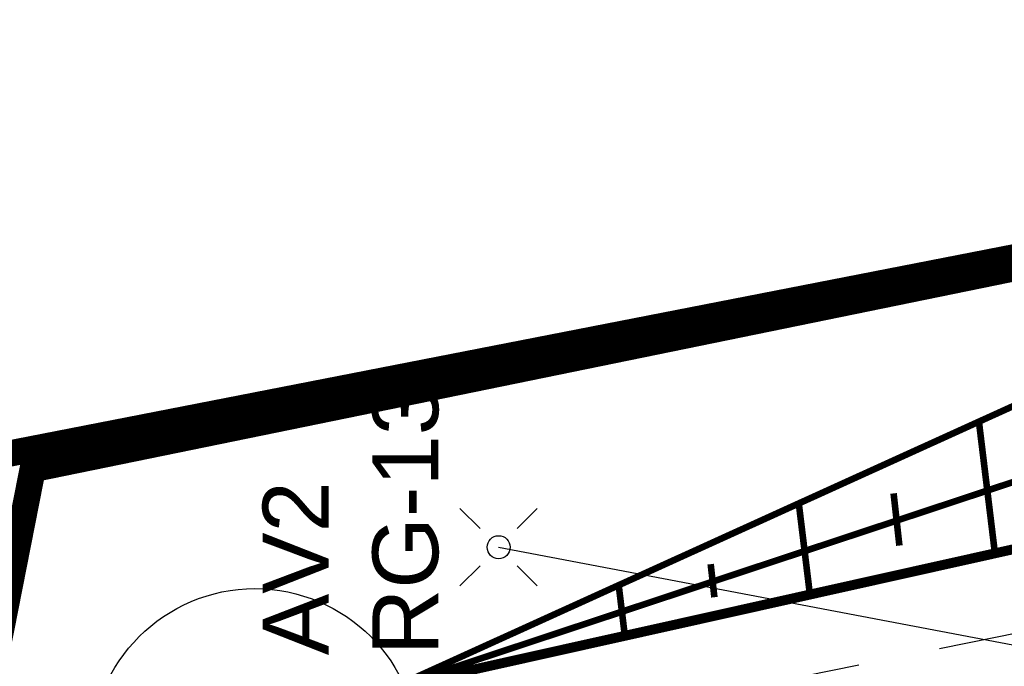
# Model space of a CAD drawing. Extents: x 5459245 to 5462690, y 5971016 to 5972523.
# Tile 78 of 192: x 5462432 to 5462447, y 5972222 to 5972232. Entities that reach past the tile are written whole.
import ezdxf

# ---------------------------------------------------------------- set-up
doc = ezdxf.new("R2010")
doc.units = 0
doc.linetypes.add('8', pattern=[0.5, 0.25, -0.25])
doc.linetypes.add('HIDDEN', pattern=[0.375, 0.25, -0.125])
doc.layers.get('0').update_dxf_attribs({"linetype": 'CONTINUOUS', "lineweight": 13})
for name, color, linetype, lineweight in [('# elektryka', 1, 'CONTINUOUS', 30), ('0Z_DRZEWA', 94, 'CONTINUOUS', 9), ('A_GRANICA OPRACOWANIA', 7, 'CONTINUOUS', 5), ('A_LINIE MDCP_NIEPRZEKRACZLNA LINIA ZABUDOWY', 1, 'CONTINUOUS', 0), ('A_LINIE PZT', 7, 'CONTINUOUS', 13), ('A_SKARPY PROJEKTOWANE', 7, 'CONTINUOUS', 20), ('A_ZIELEŃ WYSOKA PROJEKTOWANA', 255, 'CONTINUOUS', 18)]:
    doc.layers.add(name, color=color, linetype=linetype, lineweight=lineweight)
doc.layers.add('_EE', color=1, linetype='CONTINUOUS', lineweight=30, true_color=0xff0000)
doc.styles.add('ARIAL', font='arial.ttf')

# ---------------------------------------------------------------- blocks, each defined once
blk = doc.blocks.new('A$C77183700')
at = {"layer": '0Z_DRZEWA', "color": 86, "lineweight": 30, "true_color": 0x1a7000}
for radius in [2.487, 0.135]:
    blk.add_circle((0, 0), radius, dxfattribs=at)
blk = doc.blocks.new('A$C61597CCE')
at = {"layer": '_EE'}
for p, q in [((-1.175, 1.175), (-0.563, 0.563)), ((0.563, 0.563), (1.175, 1.175)), ((-1.175, -1.175), (-0.563, -0.563)), ((0.563, -0.563), (1.175, -1.175))]:
    blk.add_line(p, q, dxfattribs=at)
blk.add_circle((0, 0), 0.35, dxfattribs=at)

msp = doc.modelspace()

# ---------------------------------------------------------------- linework, layer by layer
at = {"layer": '# elektryka'}
msp.add_line((5462439.761, 5972223.596), (5462448.073, 5972222.02), dxfattribs=at)
at = {"const_width": 0.1}
msp.add_lwpolyline([(5462434.804, 5972210.001), (5462429.207, 5972209.634), (5462432.19, 5972224.99), (5462453.709, 5972229.189), (5462456.296, 5972229.694), (5462438.17, 5972221.47), (5462438.17, 5972221.47)], close=True, dxfattribs=at)
at = {"layer": 'A_GRANICA OPRACOWANIA', "color": 236, "linetype": 'HIDDEN', "ltscale": 5, "true_color": 0x8a0045, "const_width": 0.4}
msp.add_lwpolyline([(5462385.18, 5972097.94), (5462407.14, 5972103.91), (5462448.06, 5972094.45), (5462450.21, 5972103.75), (5462455.34, 5972102.56), (5462452.32, 5972150.13), (5462452.01, 5972160.32), (5462452.51, 5972171.14), (5462453.89, 5972181.3), (5462456.12, 5972191.3), (5462459.04, 5972200.82), (5462462.69, 5972210.08), (5462471.3, 5972227.41), (5462464.99, 5972231.39), (5462432.19, 5972224.99), (5462427.17, 5972199.15), (5462410.43, 5972168), (5462406.62, 5972160.9)], close=True, dxfattribs=at)
at = {"layer": 'A_GRANICA OPRACOWANIA', "color": 142, "linetype": 'HIDDEN', "ltscale": 5, "true_color": 0x00a4db, "const_width": 0.4}
msp.add_lwpolyline([(5462445.107, 5972187.922), (5462428.025, 5972201.131), (5462432.684, 5972224.781), (5462464.99, 5972231.39), (5462471.3, 5972227.41), (5462463.559, 5972210.621), (5462459.04, 5972200.82), (5462454.573, 5972183.895), (5462452.656, 5972172.212), (5462439.914, 5972180.527), (5462445.429, 5972187.481), (5462445.107, 5972187.922)], dxfattribs=at)
at = {"layer": 'A_LINIE MDCP_NIEPRZEKRACZLNA LINIA ZABUDOWY', "linetype": '8', "lineweight": 30, "ltscale": 5}
msp.add_lwpolyline([(5462393.987, 5972110.746), (5462445.418, 5972098.987), (5462450.458, 5972121.204), (5462448.605, 5972152.265), (5462448.421, 5972167.259), (5462449.998, 5972179.841), (5462452.156, 5972190.842), (5462455.383, 5972201.623), (5462459.502, 5972212.212), (5462463.442, 5972219.236), (5462467.412, 5972225.643), (5462467.286, 5972226.265), (5462435.479, 5972219.834), (5462431.237, 5972198.238), (5462411.039, 5972160.834)], close=True, dxfattribs=at)
at = {"layer": 'A_LINIE PZT', "const_width": 0.15}
msp.add_lwpolyline([(5462448.056, 5972198.267), (5462453.9, 5972203.306), (5462457.829, 5972213.58), (5462461.512, 5972218.982), (5462455.108, 5972225.242), (5462438.17, 5972221.47), (5462434.804, 5972210.001), (5462434.804, 5972210.001)], close=True, dxfattribs=at)
at = {"layer": 'A_SKARPY PROJEKTOWANE', "const_width": 0.1}
msp.add_lwpolyline([(5462461.512, 5972218.982), (5462455.108, 5972225.242), (5462438.17, 5972221.47), (5462438.17, 5972221.47), (5462456.296, 5972229.694), (5462456.296, 5972229.694), (5462461.512, 5972218.982)], close=True, dxfattribs=at)
for points in [[(5462438.17, 5972221.47), (5462455.848, 5972227.326)], [(5462445.76, 5972224.413), (5462445.848, 5972223.621)]]:
    msp.add_lwpolyline(points, dxfattribs=at)
for points, elevation in [([(5462447.299, 5972223.503), (5462447.056, 5972225.502)], -9.086), ([(5462444.489, 5972222.877), (5462444.32, 5972224.261)], -13.628), ([(5462442.982, 5972223.339), (5462443.038, 5972222.837)], -4.543), ([(5462441.678, 5972222.251), (5462441.585, 5972223.019)], -18.171)]:
    msp.add_lwpolyline(points, dxfattribs=dict(at, elevation=elevation))

# ---------------------------------------------------------------- block references
at = {"layer": '_EE', "xscale": 0.5, "yscale": 0.5, "zscale": 0.5}
msp.add_blockref('A$C61597CCE', (5462439.761, 5972223.596), dxfattribs=at)
at = {"layer": 'A_ZIELEŃ WYSOKA PROJEKTOWANA'}
msp.add_blockref('A$C77183700', (5462436.06, 5972220.48), dxfattribs=at)

# ---------------------------------------------------------------- texts
at = {"layer": '# elektryka', "insert": (5462437.518, 5972221.957, 10.8), "char_height": 1, "width": 18.36119, "attachment_point": 4, "rotation": 90, "style": 'ARIAL'}
msp.add_mtext('{\\C150;AV2\\PRG-13}', dxfattribs=at)

doc.saveas('drawing.dxf')
